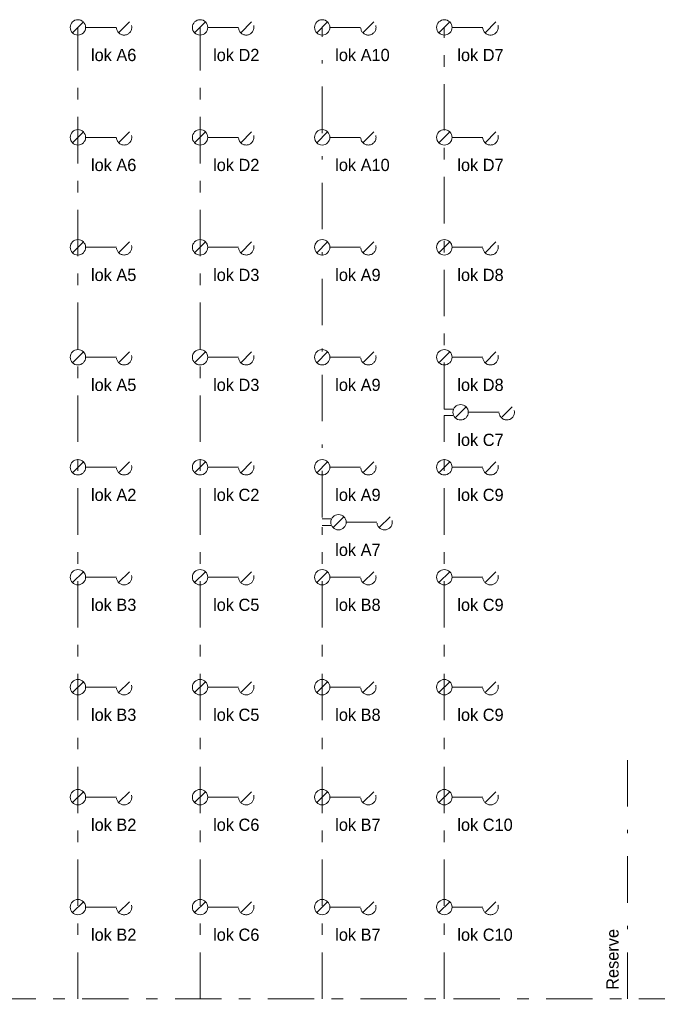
# Model space of a CAD drawing. Header units: millimetres. Extents: x -10 to 169, y 0 to 119.
# Tile 3 of 19: x 14 to 34, y 24 to 54. Entities that reach past the tile are written whole.
import ezdxf

# ---------------------------------------------------------------- set-up
doc = ezdxf.new("R2010")
doc.units = ezdxf.units.MM
for name, pattern in [('DGN2', [1.424392, 0.712196, -0.712196]), ('DGN4', [2.848784, 1.424392, -0.712196, 0, -0.712196]), ('DGN7', [2.848784, 1.424392, -0.534147, 0.356098, -0.534147])]:
    doc.linetypes.add(name, pattern=pattern)
doc.layers.add('KADER', color=7, linetype='Continuous')
doc.layers.add('SYMBOLEN', color=7, linetype='Continuous')
doc.styles.add('dgn003', font='dgn003.shx')

# ---------------------------------------------------------------- blocks, each defined once
blk = doc.blocks.new('AnonymousCell51')
at = {"layer": 'KADER', "color": 1, "linetype": 'Continuous', "lineweight": 0}
for p, q in [((-0.876, -0.167), (-0.542, 0.167)), ((-0.473, 0), (0.472, 0)), ((0.541, -0.167), (0.875, 0.167))]:
    blk.add_line(p, q, dxfattribs=at)
blk.add_circle((-0.709, 0), 0.236, dxfattribs=at)
at = {"layer": 'KADER', "color": 1, "linetype": 'DGN2', "lineweight": 0}
blk.add_circle((0.708, 0), 0.236, dxfattribs=at)
blk = doc.blocks.new('AnonymousCell52')
at = {"layer": 'KADER', "color": 1, "linetype": 'Continuous', "lineweight": 0}
for p, q in [((-0.876, -0.167), (-0.542, 0.167)), ((-0.473, 0), (0.472, 0)), ((0.541, -0.167), (0.875, 0.167))]:
    blk.add_line(p, q, dxfattribs=at)
blk.add_circle((-0.709, 0), 0.236, dxfattribs=at)
at = {"layer": 'KADER', "color": 1, "linetype": 'DGN2', "lineweight": 0}
blk.add_circle((0.708, 0), 0.236, dxfattribs=at)
blk = doc.blocks.new('AnonymousCell53')
at = {"layer": 'KADER', "color": 1, "linetype": 'Continuous', "lineweight": 0}
for p, q in [((-0.876, -0.167), (-0.542, 0.167)), ((-0.473, 0), (0.472, 0)), ((0.541, -0.167), (0.875, 0.167))]:
    blk.add_line(p, q, dxfattribs=at)
blk.add_circle((-0.709, 0), 0.236, dxfattribs=at)
at = {"layer": 'KADER', "color": 1, "linetype": 'DGN2', "lineweight": 0}
blk.add_circle((0.708, 0), 0.236, dxfattribs=at)
blk = doc.blocks.new('AnonymousCell54')
at = {"layer": 'KADER', "color": 1, "linetype": 'Continuous', "lineweight": 0}
for p, q in [((-0.876, -0.167), (-0.542, 0.167)), ((-0.473, 0), (0.472, 0)), ((0.541, -0.167), (0.875, 0.167))]:
    blk.add_line(p, q, dxfattribs=at)
blk.add_circle((-0.709, 0), 0.236, dxfattribs=at)
at = {"layer": 'KADER', "color": 1, "linetype": 'DGN2', "lineweight": 0}
blk.add_circle((0.708, 0), 0.236, dxfattribs=at)
blk = doc.blocks.new('AnonymousCell55')
at = {"layer": 'KADER', "color": 1, "linetype": 'Continuous', "lineweight": 0}
for p, q in [((-0.876, -0.167), (-0.542, 0.167)), ((-0.473, 0), (0.472, 0)), ((0.541, -0.167), (0.875, 0.167))]:
    blk.add_line(p, q, dxfattribs=at)
blk.add_circle((-0.709, 0), 0.236, dxfattribs=at)
at = {"layer": 'KADER', "color": 1, "linetype": 'DGN2', "lineweight": 0}
blk.add_circle((0.708, 0), 0.236, dxfattribs=at)
blk = doc.blocks.new('AnonymousCell56')
at = {"layer": 'KADER', "color": 1, "linetype": 'Continuous', "lineweight": 0}
for p, q in [((-0.876, -0.167), (-0.542, 0.167)), ((-0.473, 0), (0.472, 0)), ((0.541, -0.167), (0.875, 0.167))]:
    blk.add_line(p, q, dxfattribs=at)
blk.add_circle((-0.709, 0), 0.236, dxfattribs=at)
at = {"layer": 'KADER', "color": 1, "linetype": 'DGN2', "lineweight": 0}
blk.add_circle((0.708, 0), 0.236, dxfattribs=at)
blk = doc.blocks.new('AnonymousCell57')
at = {"layer": 'KADER', "color": 1, "linetype": 'Continuous', "lineweight": 0}
for p, q in [((-0.876, -0.167), (-0.542, 0.167)), ((-0.473, 0), (0.472, 0)), ((0.541, -0.167), (0.875, 0.167))]:
    blk.add_line(p, q, dxfattribs=at)
blk.add_circle((-0.709, 0), 0.236, dxfattribs=at)
at = {"layer": 'KADER', "color": 1, "linetype": 'DGN2', "lineweight": 0}
blk.add_circle((0.708, 0), 0.236, dxfattribs=at)
blk = doc.blocks.new('AnonymousCell58')
at = {"layer": 'KADER', "color": 1, "linetype": 'Continuous', "lineweight": 0}
for p, q in [((-0.876, -0.167), (-0.542, 0.167)), ((-0.473, 0), (0.472, 0)), ((0.541, -0.167), (0.875, 0.167))]:
    blk.add_line(p, q, dxfattribs=at)
blk.add_circle((-0.709, 0), 0.236, dxfattribs=at)
at = {"layer": 'KADER', "color": 1, "linetype": 'DGN2', "lineweight": 0}
blk.add_circle((0.708, 0), 0.236, dxfattribs=at)
blk = doc.blocks.new('AnonymousCell59')
at = {"layer": 'KADER', "color": 1, "linetype": 'Continuous', "lineweight": 0}
for p, q in [((-0.876, -0.167), (-0.542, 0.167)), ((-0.473, 0), (0.472, 0)), ((0.541, -0.167), (0.875, 0.167))]:
    blk.add_line(p, q, dxfattribs=at)
blk.add_circle((-0.709, 0), 0.236, dxfattribs=at)
at = {"layer": 'KADER', "color": 1, "linetype": 'DGN2', "lineweight": 0}
blk.add_circle((0.708, 0), 0.236, dxfattribs=at)
blk = doc.blocks.new('AnonymousCell60')
at = {"layer": 'KADER', "color": 1, "linetype": 'Continuous', "lineweight": 0}
for p, q in [((-0.876, -0.167), (-0.542, 0.167)), ((-0.473, 0), (0.472, 0)), ((0.541, -0.167), (0.875, 0.167))]:
    blk.add_line(p, q, dxfattribs=at)
blk.add_circle((-0.709, 0), 0.236, dxfattribs=at)
at = {"layer": 'KADER', "color": 1, "linetype": 'DGN2', "lineweight": 0}
blk.add_circle((0.708, 0), 0.236, dxfattribs=at)
blk = doc.blocks.new('AnonymousCell61')
at = {"layer": 'KADER', "color": 1, "linetype": 'Continuous', "lineweight": 0}
for p, q in [((-0.876, -0.167), (-0.542, 0.167)), ((-0.473, 0), (0.472, 0)), ((0.541, -0.167), (0.875, 0.167))]:
    blk.add_line(p, q, dxfattribs=at)
blk.add_circle((-0.709, 0), 0.236, dxfattribs=at)
at = {"layer": 'KADER', "color": 1, "linetype": 'DGN2', "lineweight": 0}
blk.add_circle((0.708, 0), 0.236, dxfattribs=at)
blk = doc.blocks.new('AnonymousCell62')
at = {"layer": 'KADER', "color": 1, "linetype": 'Continuous', "lineweight": 0}
for p, q in [((-0.876, -0.167), (-0.542, 0.167)), ((-0.473, 0), (0.472, 0)), ((0.541, -0.167), (0.875, 0.167))]:
    blk.add_line(p, q, dxfattribs=at)
blk.add_circle((-0.709, 0), 0.236, dxfattribs=at)
at = {"layer": 'KADER', "color": 1, "linetype": 'DGN2', "lineweight": 0}
blk.add_circle((0.708, 0), 0.236, dxfattribs=at)
blk = doc.blocks.new('AnonymousCell63')
at = {"layer": 'KADER', "color": 1, "linetype": 'Continuous', "lineweight": 0}
for p, q in [((-0.876, -0.167), (-0.542, 0.167)), ((-0.473, 0), (0.472, 0)), ((0.541, -0.167), (0.875, 0.167))]:
    blk.add_line(p, q, dxfattribs=at)
blk.add_circle((-0.709, 0), 0.236, dxfattribs=at)
at = {"layer": 'KADER', "color": 1, "linetype": 'DGN2', "lineweight": 0}
blk.add_circle((0.708, 0), 0.236, dxfattribs=at)
blk = doc.blocks.new('AnonymousCell64')
at = {"layer": 'KADER', "color": 1, "linetype": 'Continuous', "lineweight": 0}
for p, q in [((-0.876, -0.167), (-0.542, 0.167)), ((-0.473, 0), (0.472, 0)), ((0.541, -0.167), (0.875, 0.167))]:
    blk.add_line(p, q, dxfattribs=at)
blk.add_circle((-0.709, 0), 0.236, dxfattribs=at)
at = {"layer": 'KADER', "color": 1, "linetype": 'DGN2', "lineweight": 0}
blk.add_circle((0.708, 0), 0.236, dxfattribs=at)
blk = doc.blocks.new('AnonymousCell65')
at = {"layer": 'KADER', "color": 1, "linetype": 'Continuous', "lineweight": 0}
for p, q in [((-0.876, -0.167), (-0.542, 0.167)), ((-0.473, 0), (0.472, 0)), ((0.541, -0.167), (0.875, 0.167))]:
    blk.add_line(p, q, dxfattribs=at)
blk.add_circle((-0.709, 0), 0.236, dxfattribs=at)
at = {"layer": 'KADER', "color": 1, "linetype": 'DGN2', "lineweight": 0}
blk.add_circle((0.708, 0), 0.236, dxfattribs=at)
blk = doc.blocks.new('AnonymousCell66')
at = {"layer": 'KADER', "color": 1, "linetype": 'Continuous', "lineweight": 0}
for p, q in [((-0.876, -0.167), (-0.542, 0.167)), ((-0.473, 0), (0.472, 0)), ((0.541, -0.167), (0.875, 0.167))]:
    blk.add_line(p, q, dxfattribs=at)
blk.add_circle((-0.709, 0), 0.236, dxfattribs=at)
at = {"layer": 'KADER', "color": 1, "linetype": 'DGN2', "lineweight": 0}
blk.add_circle((0.708, 0), 0.236, dxfattribs=at)
blk = doc.blocks.new('AnonymousCell67')
at = {"layer": 'KADER', "color": 1, "linetype": 'Continuous', "lineweight": 0}
for p, q in [((-0.876, -0.167), (-0.542, 0.167)), ((-0.473, 0), (0.472, 0)), ((0.541, -0.167), (0.875, 0.167))]:
    blk.add_line(p, q, dxfattribs=at)
blk.add_circle((-0.709, 0), 0.236, dxfattribs=at)
at = {"layer": 'KADER', "color": 1, "linetype": 'DGN2', "lineweight": 0}
blk.add_circle((0.708, 0), 0.236, dxfattribs=at)
blk = doc.blocks.new('AnonymousCell68')
at = {"layer": 'KADER', "color": 1, "linetype": 'Continuous', "lineweight": 0}
for p, q in [((-0.876, -0.167), (-0.542, 0.167)), ((-0.473, 0), (0.472, 0)), ((0.541, -0.167), (0.875, 0.167))]:
    blk.add_line(p, q, dxfattribs=at)
blk.add_circle((-0.709, 0), 0.236, dxfattribs=at)
at = {"layer": 'KADER', "color": 1, "linetype": 'DGN2', "lineweight": 0}
blk.add_circle((0.708, 0), 0.236, dxfattribs=at)
blk = doc.blocks.new('AnonymousCell69')
at = {"layer": 'KADER', "color": 1, "linetype": 'Continuous', "lineweight": 0}
for p, q in [((-0.876, -0.167), (-0.542, 0.167)), ((-0.473, 0), (0.472, 0)), ((0.541, -0.167), (0.875, 0.167))]:
    blk.add_line(p, q, dxfattribs=at)
blk.add_circle((-0.709, 0), 0.236, dxfattribs=at)
at = {"layer": 'KADER', "color": 1, "linetype": 'DGN2', "lineweight": 0}
blk.add_circle((0.708, 0), 0.236, dxfattribs=at)
blk = doc.blocks.new('AnonymousCell70')
at = {"layer": 'KADER', "color": 1, "linetype": 'Continuous', "lineweight": 0}
for p, q in [((-0.876, -0.167), (-0.542, 0.167)), ((-0.473, 0), (0.472, 0)), ((0.541, -0.167), (0.875, 0.167))]:
    blk.add_line(p, q, dxfattribs=at)
blk.add_circle((-0.709, 0), 0.236, dxfattribs=at)
at = {"layer": 'KADER', "color": 1, "linetype": 'DGN2', "lineweight": 0}
blk.add_circle((0.708, 0), 0.236, dxfattribs=at)
blk = doc.blocks.new('AnonymousCell71')
at = {"layer": 'KADER', "color": 1, "linetype": 'Continuous', "lineweight": 0}
for p, q in [((-0.876, -0.167), (-0.542, 0.167)), ((-0.473, 0), (0.472, 0)), ((0.541, -0.167), (0.875, 0.167))]:
    blk.add_line(p, q, dxfattribs=at)
blk.add_circle((-0.709, 0), 0.236, dxfattribs=at)
at = {"layer": 'KADER', "color": 1, "linetype": 'DGN2', "lineweight": 0}
blk.add_circle((0.708, 0), 0.236, dxfattribs=at)
blk = doc.blocks.new('AnonymousCell72')
at = {"layer": 'KADER', "color": 1, "linetype": 'Continuous', "lineweight": 0}
for p, q in [((-0.876, -0.167), (-0.542, 0.167)), ((-0.473, 0), (0.472, 0)), ((0.541, -0.167), (0.875, 0.167))]:
    blk.add_line(p, q, dxfattribs=at)
blk.add_circle((-0.709, 0), 0.236, dxfattribs=at)
at = {"layer": 'KADER', "color": 1, "linetype": 'DGN2', "lineweight": 0}
blk.add_circle((0.708, 0), 0.236, dxfattribs=at)
blk = doc.blocks.new('AnonymousCell73')
at = {"layer": 'KADER', "color": 1, "linetype": 'Continuous', "lineweight": 0}
for p, q in [((-0.876, -0.167), (-0.542, 0.167)), ((-0.473, 0), (0.472, 0)), ((0.541, -0.167), (0.875, 0.167))]:
    blk.add_line(p, q, dxfattribs=at)
blk.add_circle((-0.709, 0), 0.236, dxfattribs=at)
at = {"layer": 'KADER', "color": 1, "linetype": 'DGN2', "lineweight": 0}
blk.add_circle((0.708, 0), 0.236, dxfattribs=at)
blk = doc.blocks.new('AnonymousCell74')
at = {"layer": 'KADER', "color": 1, "linetype": 'Continuous', "lineweight": 0}
for p, q in [((-0.876, -0.167), (-0.542, 0.167)), ((-0.473, 0), (0.472, 0)), ((0.541, -0.167), (0.875, 0.167))]:
    blk.add_line(p, q, dxfattribs=at)
blk.add_circle((-0.709, 0), 0.236, dxfattribs=at)
at = {"layer": 'KADER', "color": 1, "linetype": 'DGN2', "lineweight": 0}
blk.add_circle((0.708, 0), 0.236, dxfattribs=at)
blk = doc.blocks.new('AnonymousCell75')
at = {"layer": 'KADER', "color": 1, "linetype": 'Continuous', "lineweight": 0}
for p, q in [((-0.876, -0.167), (-0.542, 0.167)), ((-0.473, 0), (0.472, 0)), ((0.541, -0.167), (0.875, 0.167))]:
    blk.add_line(p, q, dxfattribs=at)
blk.add_circle((-0.709, 0), 0.236, dxfattribs=at)
at = {"layer": 'KADER', "color": 1, "linetype": 'DGN2', "lineweight": 0}
blk.add_circle((0.708, 0), 0.236, dxfattribs=at)
blk = doc.blocks.new('AnonymousCell76')
at = {"layer": 'KADER', "color": 1, "linetype": 'Continuous', "lineweight": 0}
for p, q in [((-0.876, -0.167), (-0.542, 0.167)), ((-0.473, 0), (0.472, 0)), ((0.541, -0.167), (0.875, 0.167))]:
    blk.add_line(p, q, dxfattribs=at)
blk.add_circle((-0.709, 0), 0.236, dxfattribs=at)
at = {"layer": 'KADER', "color": 1, "linetype": 'DGN2', "lineweight": 0}
blk.add_circle((0.708, 0), 0.236, dxfattribs=at)
blk = doc.blocks.new('AnonymousCell77')
at = {"layer": 'KADER', "color": 1, "linetype": 'Continuous', "lineweight": 0}
for p, q in [((-0.876, -0.167), (-0.542, 0.167)), ((-0.473, 0), (0.472, 0)), ((0.541, -0.167), (0.875, 0.167))]:
    blk.add_line(p, q, dxfattribs=at)
blk.add_circle((-0.709, 0), 0.236, dxfattribs=at)
at = {"layer": 'KADER', "color": 1, "linetype": 'DGN2', "lineweight": 0}
blk.add_circle((0.708, 0), 0.236, dxfattribs=at)
blk = doc.blocks.new('AnonymousCell78')
at = {"layer": 'KADER', "color": 1, "linetype": 'Continuous', "lineweight": 0}
for p, q in [((-0.876, -0.167), (-0.542, 0.167)), ((-0.473, 0), (0.472, 0)), ((0.541, -0.167), (0.875, 0.167))]:
    blk.add_line(p, q, dxfattribs=at)
blk.add_circle((-0.709, 0), 0.236, dxfattribs=at)
at = {"layer": 'KADER', "color": 1, "linetype": 'DGN2', "lineweight": 0}
blk.add_circle((0.708, 0), 0.236, dxfattribs=at)
blk = doc.blocks.new('AnonymousCell79')
at = {"layer": 'KADER', "color": 1, "linetype": 'Continuous', "lineweight": 0}
for p, q in [((-0.876, -0.167), (-0.542, 0.167)), ((-0.473, 0), (0.472, 0)), ((0.541, -0.167), (0.875, 0.167))]:
    blk.add_line(p, q, dxfattribs=at)
blk.add_circle((-0.709, 0), 0.236, dxfattribs=at)
at = {"layer": 'KADER', "color": 1, "linetype": 'DGN2', "lineweight": 0}
blk.add_circle((0.708, 0), 0.236, dxfattribs=at)
blk = doc.blocks.new('AnonymousCell80')
at = {"layer": 'KADER', "color": 1, "linetype": 'Continuous', "lineweight": 0}
for p, q in [((-0.876, -0.167), (-0.542, 0.167)), ((-0.473, 0), (0.472, 0)), ((0.541, -0.167), (0.875, 0.167))]:
    blk.add_line(p, q, dxfattribs=at)
blk.add_circle((-0.709, 0), 0.236, dxfattribs=at)
at = {"layer": 'KADER', "color": 1, "linetype": 'DGN2', "lineweight": 0}
blk.add_circle((0.708, 0), 0.236, dxfattribs=at)
blk = doc.blocks.new('AnonymousCell81')
at = {"layer": 'KADER', "color": 1, "linetype": 'Continuous', "lineweight": 0}
for p, q in [((-0.876, -0.167), (-0.542, 0.167)), ((-0.473, 0), (0.472, 0)), ((0.541, -0.167), (0.875, 0.167))]:
    blk.add_line(p, q, dxfattribs=at)
blk.add_circle((-0.709, 0), 0.236, dxfattribs=at)
at = {"layer": 'KADER', "color": 1, "linetype": 'DGN2', "lineweight": 0}
blk.add_circle((0.708, 0), 0.236, dxfattribs=at)
blk = doc.blocks.new('AnonymousCell82')
at = {"layer": 'KADER', "color": 1, "linetype": 'Continuous', "lineweight": 0}
for p, q in [((-0.876, -0.167), (-0.542, 0.167)), ((-0.473, 0), (0.472, 0)), ((0.541, -0.167), (0.875, 0.167))]:
    blk.add_line(p, q, dxfattribs=at)
blk.add_circle((-0.709, 0), 0.236, dxfattribs=at)
at = {"layer": 'KADER', "color": 1, "linetype": 'DGN2', "lineweight": 0}
blk.add_circle((0.708, 0), 0.236, dxfattribs=at)
blk = doc.blocks.new('AnonymousCell83')
at = {"layer": 'KADER', "color": 1, "linetype": 'Continuous', "lineweight": 0}
for p, q in [((-0.876, -0.167), (-0.542, 0.167)), ((-0.473, 0), (0.472, 0)), ((0.541, -0.167), (0.875, 0.167))]:
    blk.add_line(p, q, dxfattribs=at)
blk.add_circle((-0.709, 0), 0.236, dxfattribs=at)
at = {"layer": 'KADER', "color": 1, "linetype": 'DGN2', "lineweight": 0}
blk.add_circle((0.708, 0), 0.236, dxfattribs=at)
blk = doc.blocks.new('AnonymousCell84')
at = {"layer": 'KADER', "color": 1, "linetype": 'Continuous', "lineweight": 0}
for p, q in [((-0.876, -0.167), (-0.542, 0.167)), ((-0.473, 0), (0.472, 0)), ((0.541, -0.167), (0.875, 0.167))]:
    blk.add_line(p, q, dxfattribs=at)
blk.add_circle((-0.709, 0), 0.236, dxfattribs=at)
at = {"layer": 'KADER', "color": 1, "linetype": 'DGN2', "lineweight": 0}
blk.add_circle((0.708, 0), 0.236, dxfattribs=at)
blk = doc.blocks.new('AnonymousCell85')
at = {"layer": 'KADER', "color": 1, "linetype": 'Continuous', "lineweight": 0}
for p, q in [((-0.876, -0.167), (-0.542, 0.167)), ((-0.473, 0), (0.472, 0)), ((0.541, -0.167), (0.875, 0.167))]:
    blk.add_line(p, q, dxfattribs=at)
blk.add_circle((-0.709, 0), 0.236, dxfattribs=at)
at = {"layer": 'KADER', "color": 1, "linetype": 'DGN2', "lineweight": 0}
blk.add_circle((0.708, 0), 0.236, dxfattribs=at)
blk = doc.blocks.new('AnonymousCell86')
at = {"layer": 'KADER', "color": 1, "linetype": 'Continuous', "lineweight": 0}
for p, q in [((-0.876, -0.167), (-0.542, 0.167)), ((-0.473, 0), (0.472, 0)), ((0.541, -0.167), (0.875, 0.167))]:
    blk.add_line(p, q, dxfattribs=at)
blk.add_circle((-0.709, 0), 0.236, dxfattribs=at)
at = {"layer": 'KADER', "color": 1, "linetype": 'DGN2', "lineweight": 0}
blk.add_circle((0.708, 0), 0.236, dxfattribs=at)
blk = doc.blocks.new('AnonymousCell87')
at = {"layer": 'KADER', "color": 1, "linetype": 'Continuous', "lineweight": 0}
for p, q in [((-0.876, -0.167), (-0.542, 0.167)), ((-0.473, 0), (0.472, 0)), ((0.541, -0.167), (0.875, 0.167))]:
    blk.add_line(p, q, dxfattribs=at)
blk.add_circle((-0.709, 0), 0.236, dxfattribs=at)
at = {"layer": 'KADER', "color": 1, "linetype": 'DGN2', "lineweight": 0}
blk.add_circle((0.708, 0), 0.236, dxfattribs=at)
blk = doc.blocks.new('AnonymousCell88')
at = {"layer": 'KADER', "color": 1, "linetype": 'Continuous', "lineweight": 0}
for p, q in [((-0.876, -0.167), (-0.542, 0.167)), ((-0.473, 0), (0.472, 0)), ((0.541, -0.167), (0.875, 0.167))]:
    blk.add_line(p, q, dxfattribs=at)
blk.add_circle((-0.709, 0), 0.236, dxfattribs=at)
at = {"layer": 'KADER', "color": 1, "linetype": 'DGN2', "lineweight": 0}
blk.add_circle((0.708, 0), 0.236, dxfattribs=at)

msp = doc.modelspace()

# ---------------------------------------------------------------- linework, layer by layer
at = {"layer": 'KADER', "color": 1, "linetype": 'DGN7', "lineweight": 0}
for p, q in [((16.03, 23.814), (16.03, 53.627)), ((19.78, 23.814), (19.78, 53.627)), ((27.28, 41.914), (27.28, 53.627)), ((27.28, 23.814), (27.28, 41.714)), ((23.53, 23.814), (23.53, 38.289))]:
    msp.add_line(p, q, dxfattribs=at)
at = {"layer": 'KADER', "color": 1, "linetype": 'DGN4', "lineweight": 0}
for p, q in [((23.53, 38.589), (23.53, 53.627)), ((32.905, 23.814), (32.905, 31.314))]:
    msp.add_line(p, q, dxfattribs=at)
at = {"layer": 'KADER', "color": 1, "linetype": 'DGN7', "lineweight": 0, "flags": 128}
msp.add_lwpolyline([(8.53, 18.189), (47.28, 18.189), (47.28, 23.814), (8.53, 23.814), (8.53, 18.189)], dxfattribs=at)
at = {"layer": 'SYMBOLEN', "color": 1, "linetype": 'Continuous', "lineweight": 0}
for p, q in [((27.544, 41.914), (27.28, 41.914)), ((27.544, 41.714), (27.28, 41.714)), ((23.794, 38.54), (23.53, 38.54)), ((23.794, 38.34), (23.53, 38.34))]:
    msp.add_line(p, q, dxfattribs=at)

# ---------------------------------------------------------------- block references
at = {"color": 1, "linetype": 'Continuous', "lineweight": 0}
for name, p in [('AnonymousCell59', (16.739, 53.627)), ('AnonymousCell60', (20.489, 53.627)), ('AnonymousCell69', (24.239, 53.627)), ('AnonymousCell77', (27.989, 53.627)), ('AnonymousCell58', (16.739, 50.252)), ('AnonymousCell61', (20.489, 50.252)), ('AnonymousCell70', (24.239, 50.252)), ('AnonymousCell78', (27.989, 50.252)), ('AnonymousCell57', (16.739, 46.877)), ('AnonymousCell62', (20.489, 46.877)), ('AnonymousCell71', (24.239, 46.877)), ('AnonymousCell79', (27.989, 46.877)), ('AnonymousCell56', (16.739, 43.502)), ('AnonymousCell63', (20.489, 43.502)), ('AnonymousCell72', (24.239, 43.502)), ('AnonymousCell80', (27.989, 43.502)), ('AnonymousCell87', (28.489, 41.814)), ('AnonymousCell55', (16.739, 40.127)), ('AnonymousCell64', (20.489, 40.127)), ('AnonymousCell88', (24.239, 40.127)), ('AnonymousCell81', (27.989, 40.127)), ('AnonymousCell86', (24.739, 38.44)), ('AnonymousCell54', (16.739, 36.752)), ('AnonymousCell65', (20.489, 36.752)), ('AnonymousCell73', (24.239, 36.752)), ('AnonymousCell82', (27.989, 36.752)), ('AnonymousCell53', (16.739, 33.377)), ('AnonymousCell66', (20.489, 33.377)), ('AnonymousCell74', (24.239, 33.377)), ('AnonymousCell83', (27.989, 33.377)), ('AnonymousCell52', (16.739, 30.002)), ('AnonymousCell67', (20.489, 30.002)), ('AnonymousCell75', (24.239, 30.002)), ('AnonymousCell84', (27.989, 30.002)), ('AnonymousCell51', (16.739, 26.627)), ('AnonymousCell68', (20.489, 26.627)), ('AnonymousCell76', (24.239, 26.627)), ('AnonymousCell85', (27.989, 26.627))]:
    msp.add_blockref(name, p, dxfattribs=at)

# ---------------------------------------------------------------- texts
at = {"layer": 'KADER', "color": 1, "linetype": 'Continuous', "lineweight": 0, "style": 'dgn003'}
for s, p in [('lok A6', (16.43, 52.593)), ('lok D2', (20.18, 52.593)), ('lok A10', (23.93, 52.593)), ('lok D7', (27.68, 52.593)), ('lok A6', (16.43, 49.218)), ('lok D2', (20.18, 49.218)), ('lok A10', (23.93, 49.218)), ('lok D7', (27.68, 49.218)), ('lok A5', (16.43, 45.843)), ('lok D3', (20.18, 45.843)), ('lok A9', (23.93, 45.843)), ('lok D8', (27.68, 45.843)), ('lok A5', (16.43, 42.468)), ('lok D3', (20.18, 42.468)), ('lok A9', (23.93, 42.468)), ('lok D8', (27.68, 42.468)), ('lok C7', (27.68, 40.781)), ('lok A2', (16.43, 39.093)), ('lok C2', (20.18, 39.093)), ('lok A9', (23.93, 39.093)), ('lok C9', (27.68, 39.093)), ('lok A7', (23.93, 37.405)), ('lok B3', (16.43, 35.718)), ('lok C5', (20.18, 35.718)), ('lok B8', (23.93, 35.718)), ('lok C9', (27.68, 35.718)), ('lok B3', (16.43, 32.343)), ('lok C5', (20.18, 32.343)), ('lok B8', (23.93, 32.343)), ('lok C9', (27.68, 32.343)), ('lok B2', (16.43, 28.968)), ('lok C6', (20.18, 28.968)), ('lok B7', (23.93, 28.968)), ('lok C10', (27.68, 28.968)), ('lok B2', (16.43, 25.593)), ('lok C6', (20.18, 25.593)), ('lok B7', (23.93, 25.593)), ('lok C10', (27.68, 25.593))]:
    msp.add_text(s, height=0.375, dxfattribs=at).set_placement(p)
at = {"layer": 'KADER', "color": 1, "linetype": 'DGN4', "lineweight": 0, "style": 'dgn003'}
msp.add_text('Reserve', height=0.375, rotation=90, dxfattribs=at).set_placement((32.631, 24.089))

doc.saveas('drawing.dxf')
